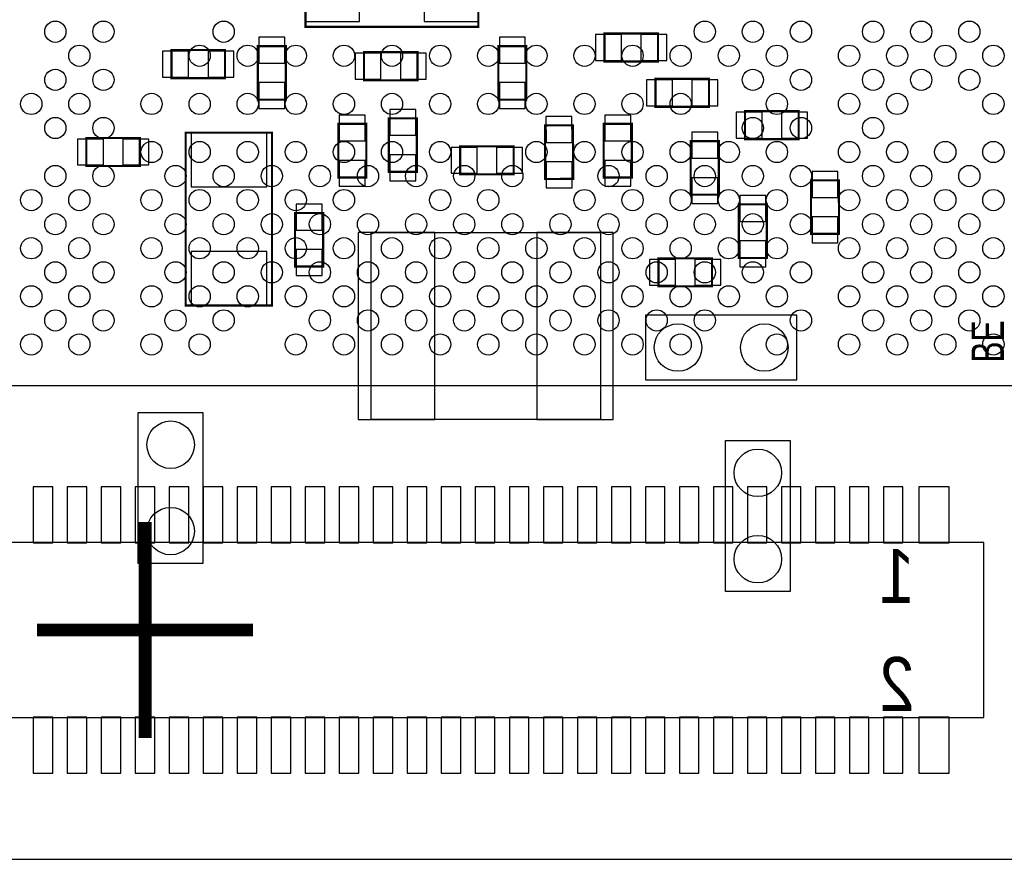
# Model space of a CAD drawing. Extents: x 0 to 42.6, y 0 to 25.
# Tile 2 of 4: x 15 to 26.6, y 0 to 9.9. Entities that reach past the tile are written whole.
import ezdxf

# ---------------------------------------------------------------- set-up
doc = ezdxf.new("R2010")
doc.units = 0
for name, color, linetype in [('BG_OUTLINE', 3, 'CONTINUOUS'), ('PG_ASSEMBLY_BOTTOM', 30, 'CONTINUOUS'), ('PG_ASSEMBLY_TOP', 254, 'CONTINUOUS'), ('PG_BODY_CENTER', 211, 'CONTINUOUS'), ('PIN_BOTTOM', 211, 'CONTINUOUS'), ('PIN_TOP', 173, 'CONTINUOUS')]:
    doc.layers.add(name, color=color, linetype=linetype)

msp = doc.modelspace()

# ---------------------------------------------------------------- linework, layer by layer
at = {"layer": 'BG_OUTLINE'}
msp.add_lwpolyline([(42.6339, 0), (42.6339, 25.004014), (0, 25.004014), (0, 0)], close=True, dxfattribs=at)
at = {"layer": 'PG_ASSEMBLY_BOTTOM', "const_width": 0.0254}
for points in [[(18.411698, 9.793224), (20.443698, 9.793224), (20.443698, 10.809224), (18.411698, 10.809224), (18.411698, 9.793224)], [(21.928582, 9.385046), (22.558502, 9.385046), (22.558502, 9.715246), (21.928582, 9.715246), (21.928582, 9.385046)], [(16.834612, 9.189212), (17.464532, 9.189212), (17.464532, 9.519412), (16.834612, 9.519412), (16.834612, 9.189212)], [(18.179796, 8.936228), (18.179796, 9.566148), (17.849596, 9.566148), (17.849596, 8.936228), (18.179796, 8.936228)], [(19.098514, 9.163812), (19.728434, 9.163812), (19.728434, 9.494012), (19.098514, 9.494012), (19.098514, 9.163812)], [(21.00961, 8.936228), (21.00961, 9.566148), (20.67941, 9.566148), (20.67941, 8.936228), (21.00961, 8.936228)], [(23.158704, 9.181846), (22.528784, 9.181846), (22.528784, 8.851646), (23.158704, 8.851646), (23.158704, 9.181846)], [(24.212804, 8.8011), (23.582884, 8.8011), (23.582884, 8.4709), (24.212804, 8.4709), (24.212804, 8.8011)], [(19.721576, 8.08736), (19.721576, 8.71728), (19.391376, 8.71728), (19.391376, 8.08736), (19.721576, 8.08736)], [(18.796508, 8.65124), (18.796508, 8.02132), (19.126708, 8.02132), (19.126708, 8.65124), (18.796508, 8.65124)], [(21.561552, 8.004556), (21.558504, 8.634476), (21.228304, 8.632952), (21.231352, 8.003032), (21.561552, 8.004556)], [(21.9202, 8.65124), (21.9202, 8.02132), (22.2504, 8.02132), (22.2504, 8.65124), (21.9202, 8.65124)], [(16.462502, 8.485378), (15.832582, 8.485378), (15.832582, 8.155178), (16.462502, 8.155178), (16.462502, 8.485378)], [(18.017998, 6.5151), (18.017998, 8.5471), (17.001998, 8.5471), (17.001998, 6.5151), (18.017998, 6.5151)], [(22.943566, 8.447786), (22.943566, 7.817866), (23.273766, 7.817866), (23.273766, 8.447786), (22.943566, 8.447786)], [(20.230592, 8.057134), (20.860512, 8.057134), (20.860512, 8.387334), (20.230592, 8.387334), (20.230592, 8.057134)], [(24.3586, 7.987284), (24.3586, 7.357364), (24.6888, 7.357364), (24.6888, 7.987284), (24.3586, 7.987284)], [(23.509478, 7.704328), (23.509478, 7.074408), (23.839678, 7.074408), (23.839678, 7.704328), (23.509478, 7.704328)], [(18.288508, 7.602728), (18.288508, 6.972808), (18.618708, 6.972808), (18.618708, 7.602728), (18.288508, 7.602728)], [(22.563582, 6.740144), (23.193502, 6.740144), (23.193502, 7.070344), (22.563582, 7.070344), (22.563582, 6.740144)]]:
    msp.add_lwpolyline(points, dxfattribs=at)
at = {"layer": 'PG_ASSEMBLY_BOTTOM'}
for points in [[(19.182588, 7.373874), (21.882608, 7.373874), (21.882608, 5.17398), (19.182588, 5.17398), (19.182588, 7.373874)], [(24.190198, 6.4008), (22.412198, 6.4008), (22.412198, 5.6388), (24.190198, 5.6388), (24.190198, 6.4008)], [(26.391108, 3.72618), (6.655308, 3.72618), (6.655308, 1.66878), (26.391108, 1.66878), (26.391108, 3.72618)]]:
    msp.add_lwpolyline(points, dxfattribs=at)
at = {"layer": 'PG_ASSEMBLY_TOP'}
for points in [[(27.278584, 5.574792), (27.278584, 17.574768), (13.278612, 17.574768), (13.278612, 5.574792), (27.278584, 5.574792)], [(16.443198, 3.4798), (16.443198, 5.2578), (17.205198, 5.2578), (17.205198, 3.4798), (16.443198, 3.4798)], [(23.351998, 3.1496), (23.351998, 4.9276), (24.113998, 4.9276), (24.113998, 3.1496), (23.351998, 3.1496)]]:
    msp.add_lwpolyline(points, dxfattribs=at)
at = {"layer": 'PG_BODY_CENTER', "const_width": 0.1524}
for points in [[(16.523208, 1.42748), (16.523208, 3.96748)], [(17.793208, 2.69748), (15.253208, 2.69748)]]:
    msp.add_lwpolyline(points, dxfattribs=at)
at = {"layer": 'PG_BODY_CENTER'}
for points in [[(16.523208, 1.42748), (16.523208, 3.96748)], [(17.793208, 2.69748), (15.253208, 2.69748)]]:
    msp.add_lwpolyline(points, dxfattribs=at)
at = {"layer": 'PIN_BOTTOM'}
for points in [[(19.046698, 9.856724), (19.046698, 10.745724), (18.411698, 10.745724), (18.411698, 9.856724)], [(20.443698, 9.856724), (20.443698, 10.745724), (19.808698, 10.745724), (19.808698, 9.856724)], [(17.862296, 9.365742), (18.167096, 9.365742), (18.167096, 9.670542), (17.862296, 9.670542)], [(20.69211, 9.365742), (20.99691, 9.365742), (20.99691, 9.670542), (20.69211, 9.670542)], [(21.824188, 9.702546), (21.824188, 9.397746), (22.128988, 9.397746), (22.128988, 9.702546)], [(22.358096, 9.702546), (22.358096, 9.397746), (22.662896, 9.397746), (22.662896, 9.702546)], [(16.730218, 9.506712), (16.730218, 9.201912), (17.035018, 9.201912), (17.035018, 9.506712)], [(17.264126, 9.506712), (17.264126, 9.201912), (17.568926, 9.201912), (17.568926, 9.506712)], [(18.99412, 9.481312), (18.99412, 9.176512), (19.29892, 9.176512), (19.29892, 9.481312)], [(19.528028, 9.481312), (19.528028, 9.176512), (19.832828, 9.176512), (19.832828, 9.481312)], [(22.72919, 8.864346), (22.72919, 9.169146), (22.42439, 9.169146), (22.42439, 8.864346)], [(23.263098, 8.864346), (23.263098, 9.169146), (22.958298, 9.169146), (22.958298, 8.864346)], [(17.862296, 8.831834), (18.167096, 8.831834), (18.167096, 9.136634), (17.862296, 9.136634)], [(20.69211, 8.831834), (20.99691, 8.831834), (20.99691, 9.136634), (20.69211, 9.136634)], [(19.404076, 8.516874), (19.708876, 8.516874), (19.708876, 8.821674), (19.404076, 8.821674)], [(19.114008, 8.755634), (18.809208, 8.755634), (18.809208, 8.450834), (19.114008, 8.450834)], [(21.242026, 8.432544), (21.546822, 8.434076), (21.54529, 8.738872), (21.240494, 8.73734)], [(22.2377, 8.755634), (21.9329, 8.755634), (21.9329, 8.450834), (22.2377, 8.450834)], [(23.78329, 8.4836), (23.78329, 8.7884), (23.47849, 8.7884), (23.47849, 8.4836)], [(24.317198, 8.4836), (24.317198, 8.7884), (24.012398, 8.7884), (24.012398, 8.4836)], [(16.032988, 8.167878), (16.032988, 8.472678), (15.728188, 8.472678), (15.728188, 8.167878)], [(16.566896, 8.167878), (16.566896, 8.472678), (16.262096, 8.472678), (16.262096, 8.167878)], [(17.954498, 8.5471), (17.065498, 8.5471), (17.065498, 7.9121), (17.954498, 7.9121)], [(23.261066, 8.55218), (22.956266, 8.55218), (22.956266, 8.24738), (23.261066, 8.24738)], [(20.126198, 8.374634), (20.126198, 8.069834), (20.430998, 8.069834), (20.430998, 8.374634)], [(20.660106, 8.374634), (20.660106, 8.069834), (20.964906, 8.069834), (20.964906, 8.374634)], [(19.404076, 7.982966), (19.708876, 7.982966), (19.708876, 8.287766), (19.404076, 8.287766)], [(19.114008, 8.221726), (18.809208, 8.221726), (18.809208, 7.916926), (19.114008, 7.916926)], [(21.244566, 7.898636), (21.549362, 7.900168), (21.54783, 8.204964), (21.243034, 8.203432)], [(22.2377, 8.221726), (21.9329, 8.221726), (21.9329, 7.916926), (22.2377, 7.916926)], [(23.261066, 8.018272), (22.956266, 8.018272), (22.956266, 7.713472), (23.261066, 7.713472)], [(24.6761, 8.091678), (24.3713, 8.091678), (24.3713, 7.786878), (24.6761, 7.786878)], [(23.826978, 7.808722), (23.522178, 7.808722), (23.522178, 7.503922), (23.826978, 7.503922)], [(18.606008, 7.707122), (18.301208, 7.707122), (18.301208, 7.402322), (18.606008, 7.402322)], [(24.6761, 7.55777), (24.3713, 7.55777), (24.3713, 7.25297), (24.6761, 7.25297)], [(19.032601, 7.373747), (19.032601, 5.173853), (19.932523, 5.173853), (19.932523, 7.373747)], [(21.132673, 7.373747), (21.132673, 5.173853), (22.032595, 5.173853), (22.032595, 7.373747)], [(23.826978, 7.274814), (23.522178, 7.274814), (23.522178, 6.970014), (23.826978, 6.970014)], [(17.954498, 7.1501), (17.065498, 7.1501), (17.065498, 6.5151), (17.954498, 6.5151)], [(18.606008, 7.173214), (18.301208, 7.173214), (18.301208, 6.868414), (18.606008, 6.868414)], [(22.459188, 7.057644), (22.459188, 6.752844), (22.763988, 6.752844), (22.763988, 7.057644)], [(22.993096, 7.057644), (22.993096, 6.752844), (23.297896, 6.752844), (23.297896, 7.057644)], [(15.437358, 3.72237), (15.437358, 4.38277), (15.208758, 4.38277), (15.208758, 3.72237)], [(15.837408, 3.72237), (15.837408, 4.38277), (15.608808, 4.38277), (15.608808, 3.72237)], [(16.237458, 3.72237), (16.237458, 4.38277), (16.008858, 4.38277), (16.008858, 3.72237)], [(16.637508, 3.72237), (16.637508, 4.38277), (16.408908, 4.38277), (16.408908, 3.72237)], [(17.037558, 3.72237), (17.037558, 4.38277), (16.808958, 4.38277), (16.808958, 3.72237)], [(17.437608, 3.72237), (17.437608, 4.38277), (17.209008, 4.38277), (17.209008, 3.72237)], [(17.837658, 3.72237), (17.837658, 4.38277), (17.609058, 4.38277), (17.609058, 3.72237)], [(18.237708, 3.72237), (18.237708, 4.38277), (18.009108, 4.38277), (18.009108, 3.72237)], [(18.637758, 3.72237), (18.637758, 4.38277), (18.409158, 4.38277), (18.409158, 3.72237)], [(19.037808, 3.72237), (19.037808, 4.38277), (18.809208, 4.38277), (18.809208, 3.72237)], [(19.437858, 3.72237), (19.437858, 4.38277), (19.209258, 4.38277), (19.209258, 3.72237)], [(19.837908, 3.72237), (19.837908, 4.38277), (19.609308, 4.38277), (19.609308, 3.72237)], [(20.237958, 3.72237), (20.237958, 4.38277), (20.009358, 4.38277), (20.009358, 3.72237)], [(20.638008, 3.72237), (20.638008, 4.38277), (20.409408, 4.38277), (20.409408, 3.72237)], [(21.038058, 3.72237), (21.038058, 4.38277), (20.809458, 4.38277), (20.809458, 3.72237)], [(21.438108, 3.72237), (21.438108, 4.38277), (21.209508, 4.38277), (21.209508, 3.72237)], [(21.838158, 3.72237), (21.838158, 4.38277), (21.609558, 4.38277), (21.609558, 3.72237)], [(22.238208, 3.72237), (22.238208, 4.38277), (22.009608, 4.38277), (22.009608, 3.72237)], [(22.638258, 3.72237), (22.638258, 4.38277), (22.409658, 4.38277), (22.409658, 3.72237)], [(23.038308, 3.72237), (23.038308, 4.38277), (22.809708, 4.38277), (22.809708, 3.72237)], [(23.438358, 3.72237), (23.438358, 4.38277), (23.209758, 4.38277), (23.209758, 3.72237)], [(23.838408, 3.72237), (23.838408, 4.38277), (23.609808, 4.38277), (23.609808, 3.72237)], [(24.238458, 3.72237), (24.238458, 4.38277), (24.009858, 4.38277), (24.009858, 3.72237)], [(24.638508, 3.72237), (24.638508, 4.38277), (24.409908, 4.38277), (24.409908, 3.72237)], [(25.038558, 3.72237), (25.038558, 4.38277), (24.809958, 4.38277), (24.809958, 3.72237)], [(25.438608, 3.72237), (25.438608, 4.38277), (25.210008, 4.38277), (25.210008, 3.72237)], [(25.984708, 3.72237), (25.984708, 4.38277), (25.629108, 4.38277), (25.629108, 3.72237)], [(15.437358, 1.01219), (15.437358, 1.67259), (15.208758, 1.67259), (15.208758, 1.01219)], [(15.837408, 1.01219), (15.837408, 1.67259), (15.608808, 1.67259), (15.608808, 1.01219)], [(16.237458, 1.01219), (16.237458, 1.67259), (16.008858, 1.67259), (16.008858, 1.01219)], [(16.637508, 1.01219), (16.637508, 1.67259), (16.408908, 1.67259), (16.408908, 1.01219)], [(17.037558, 1.01219), (17.037558, 1.67259), (16.808958, 1.67259), (16.808958, 1.01219)], [(17.437608, 1.01219), (17.437608, 1.67259), (17.209008, 1.67259), (17.209008, 1.01219)], [(17.837658, 1.01219), (17.837658, 1.67259), (17.609058, 1.67259), (17.609058, 1.01219)], [(18.237708, 1.01219), (18.237708, 1.67259), (18.009108, 1.67259), (18.009108, 1.01219)], [(18.637758, 1.01219), (18.637758, 1.67259), (18.409158, 1.67259), (18.409158, 1.01219)], [(19.037808, 1.01219), (19.037808, 1.67259), (18.809208, 1.67259), (18.809208, 1.01219)], [(19.437858, 1.01219), (19.437858, 1.67259), (19.209258, 1.67259), (19.209258, 1.01219)], [(19.837908, 1.01219), (19.837908, 1.67259), (19.609308, 1.67259), (19.609308, 1.01219)], [(20.237958, 1.01219), (20.237958, 1.67259), (20.009358, 1.67259), (20.009358, 1.01219)], [(20.638008, 1.01219), (20.638008, 1.67259), (20.409408, 1.67259), (20.409408, 1.01219)], [(21.038058, 1.01219), (21.038058, 1.67259), (20.809458, 1.67259), (20.809458, 1.01219)], [(21.438108, 1.01219), (21.438108, 1.67259), (21.209508, 1.67259), (21.209508, 1.01219)], [(21.838158, 1.01219), (21.838158, 1.67259), (21.609558, 1.67259), (21.609558, 1.01219)], [(22.238208, 1.01219), (22.238208, 1.67259), (22.009608, 1.67259), (22.009608, 1.01219)], [(22.638258, 1.01219), (22.638258, 1.67259), (22.409658, 1.67259), (22.409658, 1.01219)], [(23.038308, 1.01219), (23.038308, 1.67259), (22.809708, 1.67259), (22.809708, 1.01219)], [(23.438358, 1.01219), (23.438358, 1.67259), (23.209758, 1.67259), (23.209758, 1.01219)], [(23.838408, 1.01219), (23.838408, 1.67259), (23.609808, 1.67259), (23.609808, 1.01219)], [(24.238458, 1.01219), (24.238458, 1.67259), (24.009858, 1.67259), (24.009858, 1.01219)], [(24.638508, 1.01219), (24.638508, 1.67259), (24.409908, 1.67259), (24.409908, 1.01219)], [(25.038558, 1.01219), (25.038558, 1.67259), (24.809958, 1.67259), (24.809958, 1.01219)], [(25.438608, 1.01219), (25.438608, 1.67259), (25.210008, 1.67259), (25.210008, 1.01219)], [(25.984708, 1.01219), (25.984708, 1.67259), (25.629108, 1.67259), (25.629108, 1.01219)]]:
    msp.add_lwpolyline(points, close=True, dxfattribs=at)
for centre in [(22.793198, 6.0198), (23.809198, 6.0198)]:
    msp.add_circle(centre, 0.2794, dxfattribs=at)
at = {"layer": 'PIN_TOP'}
for centre, radius in [((15.467584, 9.735312), 0.124968), ((16.033496, 9.735312), 0.124968), ((17.44853, 9.735312), 0.124968), ((23.108666, 9.735312), 0.124968), ((23.674578, 9.735312), 0.124968), ((24.24049, 9.735312), 0.124968), ((25.089612, 9.735312), 0.124968), ((25.655524, 9.735312), 0.124968), ((26.22169, 9.735312), 0.124968), ((15.75054, 9.452356), 0.124968), ((17.165574, 9.452356), 0.124968), ((17.731486, 9.452356), 0.124968), ((18.297652, 9.452356), 0.124968), ((18.863564, 9.452356), 0.124968), ((19.429476, 9.452356), 0.124968), ((19.995642, 9.452356), 0.124968), ((20.561554, 9.452356), 0.124968), ((21.12772, 9.452356), 0.124968), ((21.693632, 9.452356), 0.124968), ((22.259544, 9.452356), 0.124968), ((22.82571, 9.452356), 0.124968), ((23.391622, 9.452356), 0.124968), ((23.957534, 9.452356), 0.124968), ((24.806656, 9.452356), 0.124968), ((25.372568, 9.452356), 0.124968), ((25.93848, 9.452356), 0.124968), ((26.504646, 9.452356), 0.124968), ((15.467584, 9.1694), 0.124968), ((16.033496, 9.1694), 0.124968), ((23.674578, 9.1694), 0.124968), ((24.24049, 9.1694), 0.124968), ((25.089612, 9.1694), 0.124968), ((25.655524, 9.1694), 0.124968), ((26.22169, 9.1694), 0.124968), ((15.184628, 8.88619), 0.124968), ((15.75054, 8.88619), 0.124968), ((16.599662, 8.88619), 0.124968), ((17.165574, 8.88619), 0.124968), ((17.731486, 8.88619), 0.124968), ((18.297652, 8.88619), 0.124968), ((18.863564, 8.88619), 0.124968), ((19.429476, 8.88619), 0.124968), ((19.995642, 8.88619), 0.124968), ((20.561554, 8.88619), 0.124968), ((21.12772, 8.88619), 0.124968), ((21.693632, 8.88619), 0.124968), ((22.259544, 8.88619), 0.124968), ((22.82571, 8.88619), 0.124968), ((23.957534, 8.88619), 0.124968), ((24.806656, 8.88619), 0.124968), ((25.372568, 8.88619), 0.124968), ((26.504646, 8.88619), 0.124968), ((15.467584, 8.603234), 0.124968), ((16.033496, 8.603234), 0.124968), ((23.674578, 8.603234), 0.124968), ((24.24049, 8.603234), 0.124968), ((25.089612, 8.603234), 0.124968), ((16.599662, 8.320278), 0.124968), ((17.165574, 8.320278), 0.124968), ((17.731486, 8.320278), 0.124968), ((18.297652, 8.320278), 0.124968), ((18.863564, 8.320278), 0.124968), ((19.429476, 8.320278), 0.124968), ((19.995642, 8.320278), 0.124968), ((21.12772, 8.320278), 0.124968), ((21.693632, 8.320278), 0.124968), ((22.259544, 8.320278), 0.124968), ((22.82571, 8.320278), 0.124968), ((23.391622, 8.320278), 0.124968), ((23.957534, 8.320278), 0.124968), ((24.806656, 8.320278), 0.124968), ((25.372568, 8.320278), 0.124968), ((25.93848, 8.320278), 0.124968), ((26.504646, 8.320278), 0.124968), ((15.467584, 8.037322), 0.124968), ((16.033496, 8.037322), 0.124968), ((16.882618, 8.037322), 0.124968), ((17.44853, 8.037322), 0.124968), ((18.014696, 8.037322), 0.124968), ((18.580608, 8.037322), 0.124968), ((19.14652, 8.037322), 0.124968), ((19.712686, 8.037322), 0.124968), ((20.278598, 8.037322), 0.124968), ((20.84451, 8.037322), 0.124968), ((21.976588, 8.037322), 0.124968), ((22.5425, 8.037322), 0.124968), ((23.108666, 8.037322), 0.124968), ((23.674578, 8.037322), 0.124968), ((24.24049, 8.037322), 0.124968), ((25.089612, 8.037322), 0.124968), ((25.655524, 8.037322), 0.124968), ((26.22169, 8.037322), 0.124968), ((15.184628, 7.754366), 0.124968), ((15.75054, 7.754366), 0.124968), ((16.599662, 7.754366), 0.124968), ((17.165574, 7.754366), 0.124968), ((17.731486, 7.754366), 0.124968), ((18.297652, 7.754366), 0.124968), ((18.863564, 7.754366), 0.124968), ((19.995642, 7.754366), 0.124968), ((20.561554, 7.754366), 0.124968), ((21.693632, 7.754366), 0.124968), ((22.259544, 7.754366), 0.124968), ((22.82571, 7.754366), 0.124968), ((23.391622, 7.754366), 0.124968), ((23.957534, 7.754366), 0.124968), ((24.806656, 7.754366), 0.124968), ((25.372568, 7.754366), 0.124968), ((25.93848, 7.754366), 0.124968), ((26.504646, 7.754366), 0.124968), ((15.467584, 7.471156), 0.124968), ((16.033496, 7.471156), 0.124968), ((16.882618, 7.471156), 0.124968), ((17.44853, 7.471156), 0.124968), ((18.014696, 7.471156), 0.124968), ((18.580608, 7.471156), 0.124968), ((19.14652, 7.471156), 0.124968), ((19.712686, 7.471156), 0.124968), ((20.278598, 7.471156), 0.124968), ((20.84451, 7.471156), 0.124968), ((21.410676, 7.471156), 0.124968), ((21.976588, 7.471156), 0.124968), ((22.5425, 7.471156), 0.124968), ((23.108666, 7.471156), 0.124968), ((23.674578, 7.471156), 0.124968), ((24.24049, 7.471156), 0.124968), ((25.089612, 7.471156), 0.124968), ((25.655524, 7.471156), 0.124968), ((26.22169, 7.471156), 0.124968), ((15.184628, 7.1882), 0.124968), ((15.75054, 7.1882), 0.124968), ((16.599662, 7.1882), 0.124968), ((17.165574, 7.1882), 0.124968), ((17.731486, 7.1882), 0.124968), ((18.297652, 7.1882), 0.124968), ((18.863564, 7.1882), 0.124968), ((19.429476, 7.1882), 0.124968), ((19.995642, 7.1882), 0.124968), ((20.561554, 7.1882), 0.124968), ((21.12772, 7.1882), 0.124968), ((21.693632, 7.1882), 0.124968), ((22.259544, 7.1882), 0.124968), ((22.82571, 7.1882), 0.124968), ((23.391622, 7.1882), 0.124968), ((23.957534, 7.1882), 0.124968), ((24.806656, 7.1882), 0.124968), ((25.372568, 7.1882), 0.124968), ((25.93848, 7.1882), 0.124968), ((26.504646, 7.1882), 0.124968), ((15.467584, 6.905244), 0.124968), ((16.033496, 6.905244), 0.124968), ((16.882618, 6.905244), 0.124968), ((17.44853, 6.905244), 0.124968), ((18.014696, 6.905244), 0.124968), ((18.580608, 6.905244), 0.124968), ((19.14652, 6.905244), 0.124968), ((19.712686, 6.905244), 0.124968), ((20.278598, 6.905244), 0.124968), ((20.84451, 6.905244), 0.124968), ((21.410676, 6.905244), 0.124968), ((21.976588, 6.905244), 0.124968), ((22.5425, 6.905244), 0.124968), ((23.108666, 6.905244), 0.124968), ((23.674578, 6.905244), 0.124968), ((24.24049, 6.905244), 0.124968), ((25.089612, 6.905244), 0.124968), ((25.655524, 6.905244), 0.124968), ((26.22169, 6.905244), 0.124968), ((15.184628, 6.622288), 0.124968), ((15.75054, 6.622288), 0.124968), ((16.599662, 6.622288), 0.124968), ((17.165574, 6.622288), 0.124968), ((17.731486, 6.622288), 0.124968), ((18.297652, 6.622288), 0.124968), ((18.863564, 6.622288), 0.124968), ((19.429476, 6.622288), 0.124968), ((19.995642, 6.622288), 0.124968), ((20.561554, 6.622288), 0.124968), ((21.12772, 6.622288), 0.124968), ((21.693632, 6.622288), 0.124968), ((22.259544, 6.622288), 0.124968), ((22.82571, 6.622288), 0.124968), ((23.391622, 6.622288), 0.124968), ((23.957534, 6.622288), 0.124968), ((24.806656, 6.622288), 0.124968), ((25.372568, 6.622288), 0.124968), ((25.93848, 6.622288), 0.124968), ((26.504646, 6.622288), 0.124968), ((15.467584, 6.339332), 0.124968), ((16.033496, 6.339332), 0.124968), ((16.882618, 6.339332), 0.124968), ((17.44853, 6.339332), 0.124968), ((18.580608, 6.339332), 0.124968), ((19.14652, 6.339332), 0.124968), ((19.712686, 6.339332), 0.124968), ((20.278598, 6.339332), 0.124968), ((20.84451, 6.339332), 0.124968), ((21.410676, 6.339332), 0.124968), ((21.976588, 6.339332), 0.124968), ((22.5425, 6.339332), 0.124968), ((23.108666, 6.339332), 0.124968), ((24.24049, 6.339332), 0.124968), ((25.089612, 6.339332), 0.124968), ((25.655524, 6.339332), 0.124968), ((26.22169, 6.339332), 0.124968), ((15.184628, 6.056376), 0.124968), ((15.75054, 6.056376), 0.124968), ((16.599662, 6.056376), 0.124968), ((17.165574, 6.056376), 0.124968), ((18.297652, 6.056376), 0.124968), ((18.863564, 6.056376), 0.124968), ((19.429476, 6.056376), 0.124968), ((19.995642, 6.056376), 0.124968), ((20.561554, 6.056376), 0.124968), ((21.12772, 6.056376), 0.124968), ((21.693632, 6.056376), 0.124968), ((22.259544, 6.056376), 0.124968), ((22.82571, 6.056376), 0.124968), ((23.957534, 6.056376), 0.124968), ((24.806656, 6.056376), 0.124968), ((25.372568, 6.056376), 0.124968), ((25.93848, 6.056376), 0.124968), ((26.504646, 6.056376), 0.124968), ((16.824198, 4.8768), 0.2794), ((23.732998, 4.5466), 0.2794), ((16.824198, 3.8608), 0.2794), ((23.732998, 3.5306), 0.2794)]:
    msp.add_circle(centre, radius, dxfattribs=at)

# ---------------------------------------------------------------- texts
at = {"layer": 'PG_ASSEMBLY_BOTTOM', "text_generation_flag": 2, "width": 0.88}
for s, p in [('1', (25.578308, 3.01498)), ('2', (25.578308, 1.74498))]:
    msp.add_text(s, height=0.635, dxfattribs=at).set_placement(p)
at = {"layer": 'PG_ASSEMBLY_TOP', "width": 0.733333}
msp.add_text('BE', height=0.381, rotation=90, dxfattribs=at).set_placement((26.628598, 5.842))

doc.saveas('drawing.dxf')
